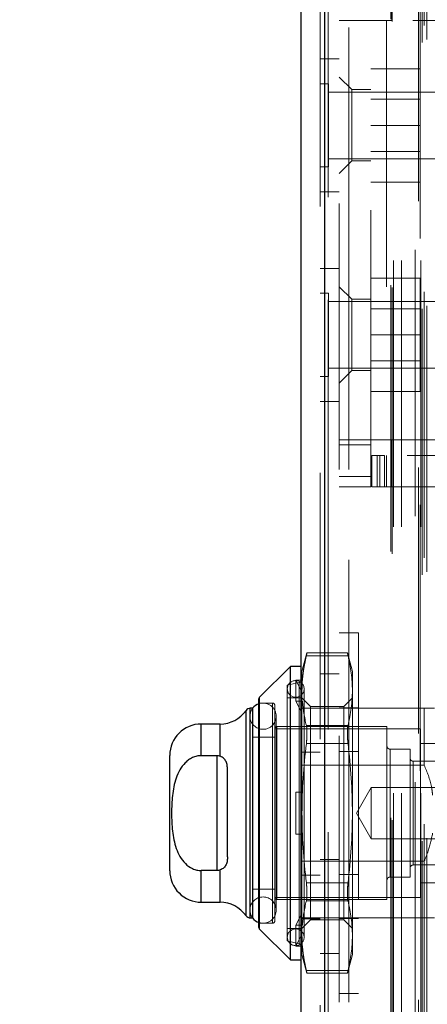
# Model space of a CAD drawing. Header units: inches. Extents: x 0.2 to 10.8, y 0.2 to 8.2.
# Tile 65 of 84: x 6.172 to 6.325, y 3.274 to 3.644. Entities that reach past the tile are written whole.
import ezdxf

# ---------------------------------------------------------------- set-up
doc = ezdxf.new("R2010")
doc.units = ezdxf.units.IN
doc.header["$MEASUREMENT"] = 0
doc.linetypes.add('HIDDEN', pattern=[0.07500000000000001, 0.05, -0.025])
doc.layers.add('DIMENSIONS', color=140, linetype='Continuous')
doc.styles.add('SLDTEXTSTYLE0', font='TXT', dxfattribs={"width": 0.7})
doc.dimstyles.new('SLDDIMSTYLE0', dxfattribs={"dimtxt": 0.0849609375, "dimasz": 0.13, "dimexe": 0, "dimexo": 0.0625, "dimgap": 0.021240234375, "dimtad": 0, "dimtih": 1, "dimtoh": 1, "dimlfac": 10, "dimrnd": 1e-09, "dimzin": 12, "dimdsep": 46, "dimtxsty": 'SLDTEXTSTYLE0', "dimsah": 1, "dimcen": 0.09, "dimadec": 0, "dimazin": 3, "dimtfac": 1, "dimtofl": 0, "dimtmove": 0, "dimatfit": 3, "dimfxl": 0, "dimfrac": 2, "dimtolj": 1, "dimtzin": 12, "dimarcsym": 0})
doc.dimstyles.new('SLDDIMSTYLE1', dxfattribs={"dimtxt": 0.0849609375, "dimasz": 0.13, "dimexe": 0, "dimexo": 0.0625, "dimgap": 0.021240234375, "dimtad": 0, "dimtih": 1, "dimtoh": 1, "dimlfac": 10, "dimrnd": 1e-09, "dimzin": 12, "dimdsep": 46, "dimtxsty": 'SLDTEXTSTYLE0', "dimsah": 1, "dimcen": 0.09, "dimadec": 0, "dimazin": 3, "dimtfac": 1, "dimtmove": 0, "dimatfit": 0, "dimfxl": 0, "dimfrac": 2, "dimtolj": 1, "dimtzin": 12, "dimarcsym": 0})

# ---------------------------------------------------------------- blocks, each defined once
blk = doc.blocks.new('_D_16')
at = {"layer": 'DIMENSIONS'}
for p, q in [((6.350302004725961, 5.081870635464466), (5.86682551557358, 5.081870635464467)), ((5.991825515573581, 5.081870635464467), (5.991825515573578, 4.351843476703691)), ((5.830251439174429, 4.197792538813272), (5.801721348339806, 4.197792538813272)), ((5.801721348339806, 4.197792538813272), (5.801721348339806, 4.062761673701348)), ((6.153399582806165, 4.197792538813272), (6.181929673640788, 4.197792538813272)), ((6.181929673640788, 4.197792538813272), (6.181929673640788, 4.062761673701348)), ((5.801721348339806, 4.062761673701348), (5.830251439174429, 4.062761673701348)), ((6.181929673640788, 4.062761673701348), (6.153399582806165, 4.062761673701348)), ((5.991825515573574, 3.233470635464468), (5.991825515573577, 4.043741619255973)), ((6.350302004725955, 3.233470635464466), (5.866825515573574, 3.233470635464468))]:
    blk.add_line(p, q, dxfattribs=at)
for points in [[(5.991825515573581, 5.081870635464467), (5.97182551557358, 4.951870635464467), (6.011825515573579, 4.951870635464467)], [(5.991825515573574, 3.233470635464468), (6.011825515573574, 3.363470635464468), (5.971825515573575, 3.363470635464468)]]:
    blk.add_solid(points, dxfattribs=at)
at = {"layer": 'DIMENSIONS', "char_height": 0.08333333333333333, "attachment_point": 1, "style": 'SLDTEXTSTYLE0'}
for s, insert in [('18.48', (5.830251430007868, 4.324234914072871)), ('469.5', (5.830251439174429, 4.170183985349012))]:
    blk.add_mtext(s, dxfattribs=dict(at, insert=insert))
blk = doc.blocks.new('_D_17')
at = {"layer": 'DIMENSIONS'}
for p, q in [((5.991825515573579, 3.233470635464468), (5.991825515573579, 3.483470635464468)), ((6.350302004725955, 3.233470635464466), (5.866825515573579, 3.233470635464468)), ((6.344746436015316, 2.988970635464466), (5.866825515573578, 2.988970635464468)), ((5.991825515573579, 2.759163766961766), (5.991825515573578, 2.988970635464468)), ((5.391810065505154, 2.759163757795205), (5.363279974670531, 2.759163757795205)), ((5.363279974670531, 2.759163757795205), (5.363279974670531, 2.624132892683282)), ((5.644279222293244, 2.759163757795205), (5.672809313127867, 2.759163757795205)), ((5.672809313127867, 2.759163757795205), (5.672809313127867, 2.624132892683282)), ((5.797441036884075, 2.759163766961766), (5.991825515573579, 2.759163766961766)), ((5.363279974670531, 2.624132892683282), (5.391810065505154, 2.624132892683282)), ((5.672809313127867, 2.624132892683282), (5.644279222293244, 2.624132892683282))]:
    blk.add_line(p, q, dxfattribs=at)
for points in [[(5.991825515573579, 3.233470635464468), (6.011825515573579, 3.363470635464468), (5.97182551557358, 3.363470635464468)], [(5.991825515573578, 2.988970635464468), (5.971825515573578, 2.858970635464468), (6.011825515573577, 2.858970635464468)]]:
    blk.add_solid(points, dxfattribs=at)
at = {"layer": 'DIMENSIONS', "char_height": 0.08333333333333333, "attachment_point": 1, "style": 'SLDTEXTSTYLE0'}
for s, insert in [('2.45', (5.391810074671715, 2.885606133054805)), ('62.1', (5.391810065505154, 2.731555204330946))]:
    blk.add_mtext(s, dxfattribs=dict(at, insert=insert))
blk = doc.blocks.new('_D_18')
at = {"layer": 'DIMENSIONS'}
for p, q in [((6.313602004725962, 5.220170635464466), (5.378686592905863, 5.220170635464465)), ((5.503686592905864, 5.220170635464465), (5.503686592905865, 4.407399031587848)), ((5.342112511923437, 4.277267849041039), (5.313582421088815, 4.277267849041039)), ((5.313582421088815, 4.277267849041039), (5.313582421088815, 4.142236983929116)), ((5.665260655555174, 4.277267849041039), (5.693790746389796, 4.277267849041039)), ((5.693790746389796, 4.277267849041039), (5.693790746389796, 4.142236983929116)), ((5.313582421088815, 4.142236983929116), (5.342112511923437, 4.142236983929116)), ((5.693790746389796, 4.142236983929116), (5.665260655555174, 4.142236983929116)), ((5.503686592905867, 3.095070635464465), (5.503686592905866, 3.988186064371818)), ((6.313602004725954, 3.095070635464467), (5.378686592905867, 3.095070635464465))]:
    blk.add_line(p, q, dxfattribs=at)
for points in [[(5.503686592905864, 5.220170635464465), (5.483686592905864, 5.090170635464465), (5.523686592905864, 5.090170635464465)], [(5.503686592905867, 3.095070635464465), (5.523686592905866, 3.225070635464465), (5.483686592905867, 3.225070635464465)]]:
    blk.add_solid(points, dxfattribs=at)
at = {"layer": 'DIMENSIONS', "char_height": 0.08333333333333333, "attachment_point": 1, "style": 'SLDTEXTSTYLE0'}
for s, insert in [('21.25', (5.342112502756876, 4.403710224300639)), ('539.8', (5.342112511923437, 4.249659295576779)), ('OPENING', (5.241649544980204, 4.095608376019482))]:
    blk.add_mtext(s, dxfattribs=dict(at, insert=insert))

msp = doc.modelspace()

# ---------------------------------------------------------------- linework, layer by layer
at = {"color": 7, "linetype": 'HIDDEN', "lineweight": 18}
for p, q in [((6.322992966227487, 3.035053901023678), (6.322992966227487, 5.280267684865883)), ((6.32471085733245, 3.036162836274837), (6.32471085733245, 5.27915382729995)), ((6.286413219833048, 5.276924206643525), (6.286413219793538, 3.038397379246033)), ((6.28766348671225, 3.038397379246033), (6.287663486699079, 5.276924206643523)), ((6.28766348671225, 5.276924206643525), (6.287663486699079, 3.038397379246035)), ((6.321576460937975, 5.275427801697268), (6.321576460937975, 3.039888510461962)), ((6.284688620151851, 5.273390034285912), (6.284688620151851, 3.041931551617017)), ((6.311154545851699, 3.04385652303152), (6.311154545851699, 5.271465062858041)), ((6.311673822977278, 3.042979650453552), (6.311673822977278, 5.272341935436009)), ((6.323694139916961, 3.041416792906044), (6.323694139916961, 5.273904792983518)), ((6.312154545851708, 3.053117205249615), (6.312154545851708, 5.262204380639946)), ((6.312154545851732, 3.053117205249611), (6.312154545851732, 5.262204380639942)), ((6.315193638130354, 3.053117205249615), (6.315193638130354, 5.262204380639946)), ((6.322180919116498, 5.261407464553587), (6.322180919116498, 3.053914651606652)), ((6.322435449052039, 3.053117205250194), (6.322435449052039, 5.262204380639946)), ((6.320363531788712, 3.057156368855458), (6.320363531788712, 5.258165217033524)), ((6.291888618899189, 5.174610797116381), (6.291888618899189, 3.140710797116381)), ((6.295488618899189, 3.140710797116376), (6.295488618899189, 5.174610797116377)), ((6.295488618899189, 3.140710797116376), (6.295488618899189, 5.174610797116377)), ((6.295488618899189, 5.174610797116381), (6.295488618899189, 3.140710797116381)), ((6.295488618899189, 5.174610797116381), (6.295488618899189, 3.140710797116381)), ((6.303699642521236, 3.472061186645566), (6.303699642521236, 3.657100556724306)), ((6.311573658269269, 3.649226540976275), (6.311573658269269, 3.643321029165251)), ((6.303699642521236, 3.643321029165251), (6.291888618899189, 3.643321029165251)), ((6.30960515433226, 3.643321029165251), (6.303699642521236, 3.643321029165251)), ((6.30960515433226, 3.643321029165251), (6.30960515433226, 3.485840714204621)), ((6.30960515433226, 3.643321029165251), (6.30960515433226, 3.485840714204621)), ((6.311573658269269, 3.643321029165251), (6.30960515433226, 3.643321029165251)), ((6.4194476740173, 3.643321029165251), (6.311573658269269, 3.643321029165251)), ((6.4194476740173, 3.643321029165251), (6.311573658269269, 3.643321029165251)), ((6.291888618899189, 3.628910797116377), (6.28468861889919, 3.628910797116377)), ((6.303699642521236, 3.625210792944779), (6.322199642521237, 3.625210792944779)), ((6.322199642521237, 3.603910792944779), (6.322199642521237, 3.625210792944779)), ((6.296613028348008, 3.617336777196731), (6.291888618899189, 3.62206118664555)), ((6.287813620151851, 3.619535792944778), (6.284688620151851, 3.619535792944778)), ((6.287813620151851, 3.588285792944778), (6.287813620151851, 3.619535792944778)), ((6.296613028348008, 3.617336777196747), (6.296613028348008, 3.59056512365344)), ((6.303699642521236, 3.617336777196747), (6.296613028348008, 3.617336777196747)), ((6.334688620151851, 3.616410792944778), (6.287813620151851, 3.616410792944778)), ((6.322199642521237, 3.613705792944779), (6.303699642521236, 3.613705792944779)), ((6.303699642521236, 3.603910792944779), (6.322199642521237, 3.603910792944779)), ((6.322199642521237, 3.582610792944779), (6.322199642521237, 3.603910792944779)), ((6.287813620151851, 3.591410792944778), (6.334688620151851, 3.591410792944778)), ((6.303699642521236, 3.594115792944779), (6.322199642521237, 3.594115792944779)), ((6.284688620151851, 3.588285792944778), (6.287813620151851, 3.588285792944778)), ((6.291888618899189, 3.585840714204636), (6.296613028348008, 3.590565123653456)), ((6.296613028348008, 3.59056512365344), (6.303699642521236, 3.59056512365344)), ((6.303699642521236, 3.582610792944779), (6.322199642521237, 3.582610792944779)), ((6.28468861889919, 3.578910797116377), (6.291888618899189, 3.578910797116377)), ((6.291888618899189, 3.550210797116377), (6.28468861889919, 3.550210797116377)), ((6.296613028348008, 3.538596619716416), (6.291888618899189, 3.543321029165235)), ((6.303699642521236, 3.546510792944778), (6.322199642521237, 3.546510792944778)), ((6.322199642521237, 3.525210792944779), (6.322199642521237, 3.546510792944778)), ((6.287813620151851, 3.540835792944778), (6.284688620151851, 3.540835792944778)), ((6.287813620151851, 3.509585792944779), (6.287813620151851, 3.540835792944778)), ((6.334688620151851, 3.537710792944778), (6.287813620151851, 3.537710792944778)), ((6.296613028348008, 3.538596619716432), (6.296613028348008, 3.525210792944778)), ((6.303699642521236, 3.538596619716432), (6.296613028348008, 3.538596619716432)), ((6.322199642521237, 3.535005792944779), (6.303699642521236, 3.535005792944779)), ((6.296613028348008, 3.525210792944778), (6.296613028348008, 3.511824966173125)), ((6.303699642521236, 3.525210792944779), (6.322199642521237, 3.525210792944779)), ((6.322199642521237, 3.503910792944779), (6.322199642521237, 3.525210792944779)), ((6.303699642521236, 3.515415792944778), (6.322199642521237, 3.515415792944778)), ((6.287813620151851, 3.512710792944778), (6.334688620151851, 3.512710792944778)), ((6.291888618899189, 3.507100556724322), (6.296613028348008, 3.511824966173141)), ((6.296613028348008, 3.511824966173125), (6.303699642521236, 3.511824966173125)), ((6.284688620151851, 3.509585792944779), (6.287813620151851, 3.509585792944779)), ((6.303699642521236, 3.503910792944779), (6.322199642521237, 3.503910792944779)), ((6.28468861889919, 3.500210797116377), (6.291888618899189, 3.500210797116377)), ((6.291888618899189, 3.485840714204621), (6.303699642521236, 3.485840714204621)), ((6.30960515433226, 3.485840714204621), (6.303699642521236, 3.485840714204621)), ((6.311573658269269, 3.485840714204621), (6.30960515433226, 3.485840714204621)), ((6.311573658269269, 3.485840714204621), (6.4194476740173, 3.485840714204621)), ((6.311573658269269, 3.485840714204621), (6.311573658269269, 3.479935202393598)), ((6.311573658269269, 3.485840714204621), (6.4194476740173, 3.485840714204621)), ((6.291888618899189, 3.483872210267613), (6.303699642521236, 3.483872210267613)), ((6.304093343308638, 3.46812417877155), (6.304093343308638, 3.479935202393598)), ((6.304093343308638, 3.479935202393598), (6.306061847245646, 3.479935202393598)), ((6.306061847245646, 3.46812417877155), (6.306061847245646, 3.479935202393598)), ((6.307086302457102, 3.479935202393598), (6.306061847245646, 3.479935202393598)), ((6.306061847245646, 3.46812417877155), (6.306061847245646, 3.479935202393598)), ((6.307086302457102, 3.46812417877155), (6.307086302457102, 3.479935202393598)), ((6.307086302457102, 3.479935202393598), (6.308871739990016, 3.479935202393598)), ((6.308871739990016, 3.46812417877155), (6.308871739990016, 3.479935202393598)), ((6.417296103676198, 3.479935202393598), (6.308871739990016, 3.479935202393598)), ((6.30960515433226, 3.479935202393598), (6.30960515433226, 3.46812417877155)), ((6.311573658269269, 3.479935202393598), (6.311573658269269, 3.46812417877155)), ((6.291888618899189, 3.472061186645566), (6.303699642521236, 3.472061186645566)), ((6.291888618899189, 3.472061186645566), (6.303699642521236, 3.472061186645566)), ((6.303699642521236, 3.472061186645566), (6.303699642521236, 3.46812417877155)), ((6.291888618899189, 3.46812417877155), (6.303699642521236, 3.46812417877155)), ((6.306061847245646, 3.46812417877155), (6.304093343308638, 3.46812417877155)), ((6.307086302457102, 3.46812417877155), (6.306061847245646, 3.46812417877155)), ((6.308871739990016, 3.46812417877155), (6.307086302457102, 3.46812417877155)), ((6.308871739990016, 3.46812417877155), (6.417296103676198, 3.46812417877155)), ((6.29908861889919, 3.413274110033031), (6.291888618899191, 3.413274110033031)), ((6.29908861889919, 3.413274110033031), (6.299088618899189, 3.27787411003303)), ((6.279759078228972, 3.405727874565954), (6.277882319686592, 3.398723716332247)), ((6.279511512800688, 3.404672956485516), (6.295150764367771, 3.404672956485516)), ((6.279511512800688, 3.404672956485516), (6.295150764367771, 3.404672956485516)), ((6.294927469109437, 3.405727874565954), (6.279734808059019, 3.405727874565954)), ((6.296779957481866, 3.398723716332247), (6.294903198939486, 3.405727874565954)), ((6.275520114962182, 3.387666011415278), (6.275520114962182, 3.395540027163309)), ((6.275520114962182, 3.395540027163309), (6.278037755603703, 3.39554002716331)), ((6.277882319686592, 3.391108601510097), (6.275520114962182, 3.395540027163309)), ((6.277882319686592, 3.395032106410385), (6.277882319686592, 3.398723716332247)), ((6.278037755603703, 3.39554002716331), (6.277882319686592, 3.395032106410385)), ((6.291888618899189, 3.397860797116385), (6.28468861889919, 3.397860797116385)), ((6.296779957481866, 3.391603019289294), (6.296779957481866, 3.398723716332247)), ((6.27687834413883, 3.394646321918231), (6.272370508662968, 3.393605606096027)), ((6.272370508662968, 3.297542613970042), (6.272370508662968, 3.393605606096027)), ((6.27687834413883, 3.296501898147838), (6.27687834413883, 3.394469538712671)), ((6.277882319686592, 3.395032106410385), (6.277882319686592, 3.391108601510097)), ((6.278669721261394, 3.298920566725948), (6.278669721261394, 3.392227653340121)), ((6.261971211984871, 3.389111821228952), (6.261971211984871, 3.302036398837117)), ((6.27748861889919, 3.388881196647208), (6.272370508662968, 3.388881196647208)), ((6.277882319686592, 3.391108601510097), (6.277882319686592, 3.387158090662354)), ((6.281079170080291, 3.385684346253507), (6.277882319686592, 3.388881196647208)), ((6.296779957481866, 3.388881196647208), (6.293583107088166, 3.385684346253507)), ((6.296779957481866, 3.345574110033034), (6.296779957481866, 3.391603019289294)), ((6.258489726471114, 3.384944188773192), (6.258489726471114, 3.306204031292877)), ((6.259378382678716, 3.384944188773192), (6.25934294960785, 3.384944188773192)), ((6.266858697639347, 3.3869126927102), (6.261740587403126, 3.3869126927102)), ((6.266858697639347, 3.304235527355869), (6.266858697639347, 3.3869126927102)), ((6.26764609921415, 3.305022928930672), (6.26764609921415, 3.386125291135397)), ((6.275520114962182, 3.387666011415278), (6.278037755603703, 3.387666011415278)), ((6.277882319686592, 3.383234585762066), (6.275520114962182, 3.387666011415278)), ((6.284688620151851, 3.384944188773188), (6.277488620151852, 3.384944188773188)), ((6.278037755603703, 3.387666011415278), (6.277882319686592, 3.387158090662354)), ((6.277882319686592, 3.345574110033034), (6.277882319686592, 3.387158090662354)), ((6.281079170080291, 3.380310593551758), (6.281079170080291, 3.385684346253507)), ((6.293583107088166, 3.385684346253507), (6.281079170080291, 3.385684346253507)), ((6.323748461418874, 3.384944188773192), (6.284688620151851, 3.384944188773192)), ((6.29908861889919, 3.385124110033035), (6.291888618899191, 3.385124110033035)), ((6.293583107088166, 3.380310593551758), (6.293583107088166, 3.385684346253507)), ((6.323748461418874, 3.363615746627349), (6.323748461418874, 3.384944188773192)), ((6.256874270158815, 3.38410054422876), (6.256874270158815, 3.307047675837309)), ((6.258358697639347, 3.38199143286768), (6.258358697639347, 3.309156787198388)), ((6.268201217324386, 3.309156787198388), (6.268201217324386, 3.38199143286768)), ((6.24008704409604, 3.379038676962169), (6.24008704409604, 3.367137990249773)), ((6.247181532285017, 3.379038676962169), (6.247181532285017, 3.366917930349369)), ((6.322370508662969, 3.377267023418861), (6.26764609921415, 3.377267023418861)), ((6.268433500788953, 3.313093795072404), (6.268433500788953, 3.378054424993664)), ((6.309772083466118, 3.378054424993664), (6.268433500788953, 3.378054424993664)), ((6.279511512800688, 3.378533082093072), (6.295150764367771, 3.378533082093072)), ((6.279511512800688, 3.378533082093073), (6.295150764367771, 3.378533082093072)), ((6.281079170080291, 3.305463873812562), (6.281079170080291, 3.380310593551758)), ((6.293583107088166, 3.305463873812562), (6.293583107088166, 3.380310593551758)), ((6.309772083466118, 3.313093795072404), (6.309772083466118, 3.378054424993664)), ((6.322370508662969, 3.313881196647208), (6.322370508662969, 3.377267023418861)), ((6.26764609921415, 3.374117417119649), (6.259378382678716, 3.374117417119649)), ((6.279511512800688, 3.371713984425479), (6.295150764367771, 3.371713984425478)), ((6.279511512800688, 3.371713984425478), (6.295150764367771, 3.371713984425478)), ((6.310953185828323, 3.321558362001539), (6.310953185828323, 3.36958985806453)), ((6.318433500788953, 3.36958985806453), (6.310953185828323, 3.36958985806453)), ((6.318433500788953, 3.321558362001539), (6.318433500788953, 3.36958985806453)), ((6.330244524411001, 3.371755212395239), (6.322370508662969, 3.371755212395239)), ((6.245992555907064, 3.367137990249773), (6.245992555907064, 3.324010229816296)), ((6.284688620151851, 3.36849384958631), (6.277488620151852, 3.36849384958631)), ((6.29908861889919, 3.368673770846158), (6.291888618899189, 3.368673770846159)), ((6.323748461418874, 3.363615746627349), (6.27748861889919, 3.363615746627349)), ((6.348354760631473, 3.365062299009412), (6.319614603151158, 3.365062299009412)), ((6.319614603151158, 3.326085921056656), (6.319614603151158, 3.364880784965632)), ((6.303870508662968, 3.355253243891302), (6.298282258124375, 3.345574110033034)), ((6.303870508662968, 3.335894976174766), (6.303870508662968, 3.355253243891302)), ((6.360789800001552, 3.355253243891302), (6.303870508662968, 3.355253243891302)), ((6.275520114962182, 3.337700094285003), (6.275520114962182, 3.353448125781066)), ((6.275520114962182, 3.353448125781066), (6.277882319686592, 3.353448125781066)), ((6.278037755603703, 3.353448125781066), (6.277882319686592, 3.353448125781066)), ((6.277882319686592, 3.303990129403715), (6.277882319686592, 3.345574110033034)), ((6.296779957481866, 3.299545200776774), (6.296779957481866, 3.345574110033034)), ((6.298282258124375, 3.345574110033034), (6.303870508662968, 3.335894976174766)), ((6.275520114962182, 3.337700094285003), (6.277882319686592, 3.337700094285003)), ((6.278037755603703, 3.337700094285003), (6.277882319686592, 3.337700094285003)), ((6.303870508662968, 3.335894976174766), (6.360789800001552, 3.335894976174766)), ((6.323748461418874, 3.32753247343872), (6.27748861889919, 3.32753247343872)), ((6.291888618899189, 3.328210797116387), (6.28468861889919, 3.328210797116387)), ((6.319614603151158, 3.326085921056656), (6.348354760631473, 3.326085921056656)), ((6.323748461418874, 3.306204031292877), (6.323748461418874, 3.32753247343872)), ((6.24008704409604, 3.324010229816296), (6.24008704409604, 3.3121095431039)), ((6.247181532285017, 3.3242302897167), (6.247181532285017, 3.3121095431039)), ((6.284688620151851, 3.322294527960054), (6.277488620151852, 3.322294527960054)), ((6.299088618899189, 3.322474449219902), (6.291888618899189, 3.322474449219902)), ((6.310953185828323, 3.321558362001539), (6.318433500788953, 3.321558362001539)), ((6.279511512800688, 3.319434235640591), (6.295150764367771, 3.319434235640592)), ((6.279511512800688, 3.31943423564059), (6.295150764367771, 3.319434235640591)), ((6.322370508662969, 3.31939300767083), (6.330244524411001, 3.31939300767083)), ((6.259378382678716, 3.31703080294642), (6.26764609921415, 3.31703080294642)), ((6.26764609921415, 3.313881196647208), (6.322370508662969, 3.313881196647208)), ((6.268433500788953, 3.313093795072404), (6.309772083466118, 3.313093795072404)), ((6.279511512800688, 3.312615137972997), (6.295150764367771, 3.312615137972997)), ((6.279511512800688, 3.312615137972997), (6.295150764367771, 3.312615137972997)), ((6.275520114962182, 3.303482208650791), (6.277882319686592, 3.307913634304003)), ((6.25934294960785, 3.306204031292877), (6.259378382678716, 3.306204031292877)), ((6.261740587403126, 3.304235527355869), (6.266858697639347, 3.304235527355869)), ((6.278037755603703, 3.303482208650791), (6.275520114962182, 3.303482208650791)), ((6.275520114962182, 3.303482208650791), (6.275520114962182, 3.295608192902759)), ((6.323748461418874, 3.306204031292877), (6.27748861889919, 3.306204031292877)), ((6.284688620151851, 3.305844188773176), (6.277488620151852, 3.305844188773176)), ((6.277882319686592, 3.302267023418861), (6.281079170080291, 3.305463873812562)), ((6.278037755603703, 3.303482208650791), (6.277882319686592, 3.303990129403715)), ((6.277882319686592, 3.303990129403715), (6.277882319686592, 3.300039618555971)), ((6.281079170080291, 3.305463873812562), (6.293583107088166, 3.305463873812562)), ((6.299088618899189, 3.306024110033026), (6.291888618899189, 3.306024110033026)), ((6.293583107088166, 3.305463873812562), (6.296779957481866, 3.302267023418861)), ((6.272370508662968, 3.302267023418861), (6.27748861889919, 3.302267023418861)), ((6.275520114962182, 3.295608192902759), (6.277882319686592, 3.300039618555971)), ((6.277882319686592, 3.296116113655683), (6.277882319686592, 3.300039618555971)), ((6.296779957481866, 3.292424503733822), (6.296779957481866, 3.299545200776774)), ((6.272370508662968, 3.297542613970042), (6.27687834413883, 3.296501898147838)), ((6.278037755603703, 3.295608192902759), (6.275520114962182, 3.295608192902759)), ((6.278037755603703, 3.295608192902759), (6.277882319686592, 3.296116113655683)), ((6.277882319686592, 3.292424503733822), (6.277882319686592, 3.296116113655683)), ((6.277882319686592, 3.292424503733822), (6.279759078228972, 3.285420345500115)), ((6.28468861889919, 3.292860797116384), (6.291888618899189, 3.292860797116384)), ((6.294903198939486, 3.285420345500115), (6.296779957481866, 3.292424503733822)), ((6.279511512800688, 3.286475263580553), (6.295150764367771, 3.286475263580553)), ((6.279511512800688, 3.286475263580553), (6.295150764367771, 3.286475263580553)), ((6.279734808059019, 3.285420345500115), (6.294927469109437, 3.285420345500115)), ((6.291888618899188, 3.27787411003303), (6.299088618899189, 3.27787411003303))]:
    msp.add_line(p, q, dxfattribs=at)
at = {"color": 7, "linetype": 'Continuous', "lineweight": 25}
for p, q in [((6.286413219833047, 3.038397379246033), (6.286413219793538, 5.276924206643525)), ((6.277488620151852, 5.27339003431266), (6.277488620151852, 3.041931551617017)), ((6.273551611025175, 3.400692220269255), (6.261971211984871, 3.389111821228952)), ((6.27748861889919, 3.400692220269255), (6.273551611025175, 3.400692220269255)), ((6.273551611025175, 3.290455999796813), (6.273551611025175, 3.400692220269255)), ((6.261740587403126, 3.302593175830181), (6.261740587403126, 3.388555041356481)), ((6.261971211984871, 3.302036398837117), (6.261971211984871, 3.389111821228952)), ((6.25934294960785, 3.384944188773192), (6.258489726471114, 3.384944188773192)), ((6.258489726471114, 3.306204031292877), (6.258489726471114, 3.384944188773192)), ((6.259378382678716, 3.306204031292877), (6.259378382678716, 3.384944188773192)), ((6.256874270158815, 3.307047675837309), (6.256874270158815, 3.38410054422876)), ((6.247181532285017, 3.379038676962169), (6.24008704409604, 3.379038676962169)), ((6.24008704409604, 3.367137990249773), (6.24008704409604, 3.379038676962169)), ((6.247181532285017, 3.366917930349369), (6.247181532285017, 3.379038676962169)), ((6.228276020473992, 3.323920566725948), (6.228276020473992, 3.367227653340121)), ((6.245992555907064, 3.367137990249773), (6.24008704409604, 3.367137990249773)), ((6.245992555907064, 3.367137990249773), (6.245992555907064, 3.324010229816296)), ((6.249929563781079, 3.329148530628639), (6.249929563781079, 3.36199968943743)), ((6.245992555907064, 3.324010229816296), (6.24008704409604, 3.324010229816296)), ((6.24008704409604, 3.3121095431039), (6.24008704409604, 3.324010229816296)), ((6.247181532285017, 3.3121095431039), (6.247181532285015, 3.3242302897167)), ((6.24008704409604, 3.3121095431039), (6.247181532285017, 3.3121095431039)), ((6.258489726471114, 3.306204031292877), (6.25934294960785, 3.306204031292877)), ((6.261971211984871, 3.302036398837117), (6.273551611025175, 3.290455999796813)), ((6.273551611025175, 3.290455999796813), (6.27748861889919, 3.290455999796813))]:
    msp.add_line(p, q, dxfattribs=at)
at = {"color": 7, "linetype": 'HIDDEN', "lineweight": 18, "flags": 128}
for points in [[(6.25934294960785, 3.384944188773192), (6.258733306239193, 3.383874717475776), (6.258358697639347, 3.38199143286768)], [(6.258358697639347, 3.309156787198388), (6.258733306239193, 3.307273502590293), (6.25934294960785, 3.306204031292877)]]:
    msp.add_lwpolyline(points, dxfattribs=at)
at = {"color": 7, "linetype": 'HIDDEN', "lineweight": 18}
for centre, radius, start, end in [((6.275520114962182, 3.392227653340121), 0.003149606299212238, 0, 180), ((6.276701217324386, 3.395413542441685), 0.0007874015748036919, 283.0000000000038, 359.9999999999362), ((6.275520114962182, 3.392227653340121), 0.003149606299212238, 180, 0), ((6.263279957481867, 3.38199143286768), 0.004921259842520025, 0, 108.2280527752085), ((6.266858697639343, 3.386125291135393), 0.0007874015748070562, 3.231443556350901e-10, 89.99999999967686), ((6.263279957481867, 3.38199143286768), 0.004921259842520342, 180, 0), ((6.268433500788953, 3.377267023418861), 0.0007874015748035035, 90, 180), ((6.310953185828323, 3.370770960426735), 0.001181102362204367, 179.9999999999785, 270.0000000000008), ((6.319614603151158, 3.366243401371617), 0.001181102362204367, 179.9999999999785, 270.0000000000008), ((6.319614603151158, 3.324904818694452), 0.001181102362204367, 90, 180), ((6.310953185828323, 3.320377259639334), 0.001181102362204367, 90, 180.0000000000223), ((6.263279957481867, 3.309156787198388), 0.004921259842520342, 0, 180), ((6.268433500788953, 3.313881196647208), 0.0007874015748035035, 180, 270.0000000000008), ((6.263279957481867, 3.309156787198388), 0.004921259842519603, 251.7719472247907, 0), ((6.266858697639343, 3.305022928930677), 0.0007874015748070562, 270.000000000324, 359.9999999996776), ((6.275520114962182, 3.298920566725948), 0.003149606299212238, 0, 180), ((6.275520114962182, 3.298920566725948), 0.003149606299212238, 180, 0), ((6.276701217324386, 3.295734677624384), 0.0007874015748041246, 9.694330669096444e-11, 77.00000000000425)]:
    msp.add_arc(centre, radius, start, end, dxfattribs=at)
at = {"color": 7, "linetype": 'Continuous', "lineweight": 25}
for centre, radius, start, end in [((6.262527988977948, 3.388555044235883), 0.0007874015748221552, 135.0000000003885, 179.9999999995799), ((6.258489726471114, 3.382975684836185), 0.001968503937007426, 90, 145.1500954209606), ((6.263279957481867, 3.38199143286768), 0.00492125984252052, 108.2280527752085, 143.1301023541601), ((6.247181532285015, 3.390849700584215), 0.01181102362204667, 270.0000000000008, 325.1500954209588), ((6.24008704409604, 3.36722765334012), 0.01181102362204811, 90, 179.9999999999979), ((6.24008704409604, 3.323920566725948), 0.01181102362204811, 180, 270.0000000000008), ((6.247181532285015, 3.300298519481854), 0.01181102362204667, 34.84990457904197, 90), ((6.258489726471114, 3.308172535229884), 0.001968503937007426, 214.8499045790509, 270.0000000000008), ((6.263279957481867, 3.309156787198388), 0.004921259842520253, 216.8698976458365, 251.7719472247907), ((6.262527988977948, 3.302593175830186), 0.0007874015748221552, 180.0000000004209, 224.9999999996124)]:
    msp.add_arc(centre, radius, start, end, dxfattribs=at)
at = {"color": 7, "linetype": 'HIDDEN', "lineweight": 18}
for points in [[(6.277882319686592, 3.391603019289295), (6.277882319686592, 3.39597658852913), (6.27848469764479, 3.400331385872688), (6.279511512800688, 3.404672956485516)], [(6.278037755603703, 3.39554002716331), (6.278277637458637, 3.39859447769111), (6.278793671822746, 3.401637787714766), (6.279511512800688, 3.404672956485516)], [(6.296779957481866, 3.391603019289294), (6.296779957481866, 3.39597658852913), (6.296177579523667, 3.400331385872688), (6.295150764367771, 3.404672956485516)], [(6.295150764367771, 3.378533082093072), (6.296177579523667, 3.3828746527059), (6.296779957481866, 3.387229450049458), (6.296779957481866, 3.391603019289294)], [(6.279511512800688, 3.378533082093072), (6.278793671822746, 3.381568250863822), (6.278277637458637, 3.384611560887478), (6.278037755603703, 3.387666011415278)], [(6.279511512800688, 3.37171398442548), (6.27848469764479, 3.363030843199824), (6.277882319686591, 3.354321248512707), (6.277882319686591, 3.345574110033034)], [(6.296779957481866, 3.345574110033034), (6.296779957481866, 3.354321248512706), (6.296177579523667, 3.363030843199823), (6.295150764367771, 3.371713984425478)], [(6.277882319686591, 3.345574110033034), (6.277882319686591, 3.336826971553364), (6.27848469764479, 3.328117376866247), (6.279511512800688, 3.319434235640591)], [(6.295150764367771, 3.319434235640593), (6.296177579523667, 3.328117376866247), (6.296779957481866, 3.336826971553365), (6.296779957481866, 3.345574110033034)], [(6.279511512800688, 3.312615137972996), (6.278793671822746, 3.309579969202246), (6.278277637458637, 3.306536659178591), (6.278037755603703, 3.30348220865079)], [(6.296779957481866, 3.299545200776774), (6.296779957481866, 3.30391877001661), (6.296177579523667, 3.308273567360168), (6.295150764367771, 3.312615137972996)], [(6.279511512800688, 3.286475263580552), (6.278484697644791, 3.29081683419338), (6.277882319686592, 3.295171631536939), (6.277882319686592, 3.299545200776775)], [(6.295150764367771, 3.286475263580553), (6.296177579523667, 3.290816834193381), (6.296779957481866, 3.295171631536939), (6.296779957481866, 3.299545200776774)], [(6.278037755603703, 3.295608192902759), (6.278277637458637, 3.292553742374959), (6.278793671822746, 3.289510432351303), (6.279511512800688, 3.286475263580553)]]:
    msp.add_open_spline(points, degree=3, dxfattribs=at)
for points, knots in [([(6.279734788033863, 3.405623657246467), (6.279740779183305, 3.405649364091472), (6.279761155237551, 3.4057367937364), (6.27964339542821, 3.405231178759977), (6.279529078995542, 3.404747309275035), (6.279511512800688, 3.404672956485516)], [0, 0, 0, 0, 0.2606228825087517, 0.886385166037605, 1, 1, 1, 1]), ([(6.295150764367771, 3.404672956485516), (6.295059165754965, 3.405062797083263), (6.294913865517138, 3.40568118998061), (6.294923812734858, 3.405639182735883), (6.294927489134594, 3.405623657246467)], [0, 0, 0, 0, 0.6304092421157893, 1, 1, 1, 1]), ([(6.327574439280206, 3.384944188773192), (6.327508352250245, 3.384944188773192), (6.327359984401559, 3.384944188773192), (6.325656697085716, 3.384944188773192), (6.324196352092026, 3.384944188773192), (6.323748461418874, 3.384944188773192)], [0, 0, 0, 0, 0.3576770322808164, 0.8029982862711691, 0.9999999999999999, 0.9999999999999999, 0.9999999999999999, 0.9999999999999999]), ([(6.279511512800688, 3.378533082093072), (6.279593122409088, 3.378188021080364), (6.279654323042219, 3.377772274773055), (6.27973777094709, 3.376801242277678), (6.279759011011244, 3.376247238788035), (6.279759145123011, 3.375060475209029), (6.279737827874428, 3.374411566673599), (6.279654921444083, 3.373089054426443), (6.279593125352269, 3.372404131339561), (6.279511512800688, 3.37171398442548)], [0, 0, 0, 0, 0.25, 0.25, 0.5, 0.5, 0.75, 0.75, 1, 1, 1, 1]), ([(6.295150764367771, 3.371713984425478), (6.29506915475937, 3.372404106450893), (6.295007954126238, 3.373081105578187), (6.294924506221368, 3.374409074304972), (6.294903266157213, 3.375054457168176), (6.294903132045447, 3.376241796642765), (6.29492444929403, 3.37679899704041), (6.295007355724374, 3.377766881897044), (6.295069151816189, 3.378188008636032), (6.295150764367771, 3.378533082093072)], [0, 0, 0, 0, 0.25, 0.25, 0.5, 0.5, 0.75, 0.75, 1, 1, 1, 1]), ([(6.323748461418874, 3.363615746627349), (6.324824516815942, 3.360977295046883), (6.326312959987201, 3.35732768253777), (6.326766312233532, 3.353433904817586), (6.326891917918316, 3.352355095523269)], [0, 0, 0, 0, 0.7229401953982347, 1, 1, 1, 1]), ([(6.326891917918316, 3.338028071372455), (6.326367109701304, 3.335641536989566), (6.325579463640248, 3.33205976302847), (6.324206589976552, 3.32866523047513), (6.323748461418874, 3.32753247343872)], [0, 0, 0, 0, 0.6662995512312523, 0.9999999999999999, 0.9999999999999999, 0.9999999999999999, 0.9999999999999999]), ([(6.279511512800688, 3.319434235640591), (6.279593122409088, 3.318744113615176), (6.279654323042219, 3.318067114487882), (6.27973777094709, 3.316739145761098), (6.279759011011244, 3.316093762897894), (6.279759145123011, 3.314906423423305), (6.279737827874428, 3.31434922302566), (6.279654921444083, 3.313381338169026), (6.279593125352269, 3.312960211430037), (6.279511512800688, 3.312615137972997)], [0, 0, 0, 0, 0.25, 0.25, 0.5, 0.5, 0.75, 0.75, 1, 1, 1, 1]), ([(6.295150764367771, 3.312615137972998), (6.29506915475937, 3.312960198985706), (6.295007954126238, 3.313375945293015), (6.294924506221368, 3.314346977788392), (6.294903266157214, 3.314900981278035), (6.294903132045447, 3.316087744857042), (6.29492444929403, 3.316736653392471), (6.295007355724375, 3.318059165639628), (6.295069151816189, 3.318744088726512), (6.295150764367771, 3.319434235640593)], [0, 0, 0, 0, 0.25, 0.25, 0.5, 0.5, 0.75, 0.75, 1, 1, 1, 1]), ([(6.327574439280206, 3.306204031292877), (6.327508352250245, 3.306204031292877), (6.327359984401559, 3.306204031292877), (6.325656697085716, 3.306204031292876), (6.324196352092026, 3.306204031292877), (6.323748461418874, 3.306204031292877)], [0, 0, 0, 0, 0.3576770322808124, 0.8029982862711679, 1, 1, 1, 1]), ([(6.279511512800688, 3.286475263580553), (6.279603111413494, 3.286085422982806), (6.27974841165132, 3.285467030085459), (6.279738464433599, 3.285509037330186), (6.279734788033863, 3.285524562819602)], [0, 0, 0, 0, 0.6304092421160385, 1, 1, 1, 1]), ([(6.294927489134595, 3.285524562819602), (6.294921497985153, 3.285498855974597), (6.294901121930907, 3.285411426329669), (6.295018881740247, 3.285917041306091), (6.295133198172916, 3.286400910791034), (6.295150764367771, 3.286475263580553)], [0, 0, 0, 0, 0.260622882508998, 0.8863851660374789, 1, 1, 1, 1])]:
    msp.add_open_spline(points, degree=3, knots=knots, dxfattribs=at)
at = {"color": 7, "linetype": 'Continuous', "lineweight": 25}
for points, knots in [([(6.24008704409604, 3.367137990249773), (6.239517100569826, 3.367137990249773), (6.238959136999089, 3.367074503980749), (6.237865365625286, 3.366830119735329), (6.237323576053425, 3.366645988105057), (6.23629634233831, 3.366176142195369), (6.235811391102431, 3.365892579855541), (6.234892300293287, 3.365239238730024), (6.234457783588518, 3.364867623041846), (6.233265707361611, 3.363676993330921), (6.232594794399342, 3.362762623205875), (6.231472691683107, 3.360808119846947), (6.231027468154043, 3.359783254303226), (6.230297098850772, 3.357667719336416), (6.230012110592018, 3.356570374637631), (6.22956764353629, 3.354377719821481), (6.229405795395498, 3.353277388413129), (6.229040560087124, 3.349968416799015), (6.228950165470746, 3.347752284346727), (6.228952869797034, 3.343307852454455), (6.229046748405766, 3.341069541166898), (6.22954860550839, 3.336634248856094), (6.229961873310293, 3.334418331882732), (6.231064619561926, 3.331275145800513), (6.231517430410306, 3.330248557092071), (6.232644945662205, 3.328313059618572), (6.233312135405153, 3.32741443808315), (6.23491360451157, 3.32583645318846), (6.235812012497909, 3.325189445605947), (6.237348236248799, 3.324493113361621), (6.237883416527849, 3.324313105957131), (6.238967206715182, 3.324072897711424), (6.23952076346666, 3.324010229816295), (6.24008704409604, 3.324010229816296)], [0, 0, 0, 0, 0.03124999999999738, 0.03124999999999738, 0.06249999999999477, 0.06249999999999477, 0.09374999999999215, 0.09374999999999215, 0.1249999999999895, 0.1249999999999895, 0.1874999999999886, 0.1874999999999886, 0.2499999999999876, 0.2499999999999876, 0.3124999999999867, 0.3124999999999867, 0.3749999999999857, 0.3749999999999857, 0.4999999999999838, 0.4999999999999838, 0.6249999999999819, 0.6249999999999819, 0.7499999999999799, 0.7499999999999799, 0.8124999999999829, 0.8124999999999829, 0.8749999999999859, 0.8749999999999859, 0.9374999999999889, 0.9374999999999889, 0.9687499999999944, 0.9687499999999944, 1, 1, 1, 1]), ([(6.24992956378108, 3.36199968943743), (6.24992956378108, 3.3625216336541), (6.249898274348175, 3.363027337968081), (6.249740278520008, 3.36400093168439), (6.249611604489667, 3.364474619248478), (6.249207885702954, 3.365345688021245), (6.248928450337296, 3.365747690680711), (6.24818814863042, 3.366428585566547), (6.247721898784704, 3.366711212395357), (6.247181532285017, 3.366917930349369)], [0, 0, 0, 0, 0.25, 0.25, 0.5, 0.5, 0.75, 0.75, 1, 1, 1, 1]), ([(6.24992956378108, 3.329148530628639), (6.24992956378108, 3.328626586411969), (6.249898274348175, 3.328120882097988), (6.249740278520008, 3.327147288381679), (6.249611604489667, 3.326673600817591), (6.249207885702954, 3.325802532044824), (6.248928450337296, 3.325400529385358), (6.24818814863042, 3.324719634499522), (6.247721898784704, 3.324437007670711), (6.247181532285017, 3.3242302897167)], [0, 0, 0, 0, 0.25, 0.25, 0.5, 0.5, 0.75, 0.75, 1, 1, 1, 1])]:
    msp.add_open_spline(points, degree=3, knots=knots, dxfattribs=at)
for points in [[(6.247181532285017, 3.366917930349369), (6.246810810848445, 3.367059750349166), (6.246407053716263, 3.367137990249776), (6.245992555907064, 3.367137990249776)], [(6.247181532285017, 3.3242302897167), (6.246810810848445, 3.324088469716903), (6.246407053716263, 3.324010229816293), (6.245992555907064, 3.324010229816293)]]:
    msp.add_open_spline(points, degree=3, dxfattribs=at)

# ---------------------------------------------------------------- dimensions: what is measured, and where the dimension line sits
at = {"layer": 'DIMENSIONS'}
dim = msp.add_linear_dim(base=(5.503686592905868, 3.095070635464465), p1=(6.363602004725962, 5.220170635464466), p2=(6.363602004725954, 3.095070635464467), angle=90.0000000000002, text='<>\\POPENING', dimstyle='SLDDIMSTYLE0', dxfattribs=at)
dim.commit()
dim.dimension.update_dxf_attribs({"geometry": '_D_18', "text_midpoint": (5.503686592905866, 4.197792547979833), "dimtype": 160})
for base, p1, p2, dimstyle, picture, middle in [((5.991825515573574, 3.233470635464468), (6.400302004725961, 5.081870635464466), (6.400302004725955, 3.233470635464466), 'SLDDIMSTYLE0', '_D_16', (5.991825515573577, 4.197792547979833)), ((5.991825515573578, 2.988970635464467), (6.400302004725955, 3.233470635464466), (6.394746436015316, 2.988970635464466), 'SLDDIMSTYLE1', '_D_17', (5.991825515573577, 2.759163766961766))]:
    dim = msp.add_linear_dim(base=base, p1=p1, p2=p2, angle=90.0000000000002, dimstyle=dimstyle, dxfattribs=at)
    dim.commit()
    dim.dimension.update_dxf_attribs({"geometry": picture, "text_midpoint": middle, "dimtype": 160})

doc.saveas('drawing.dxf')
